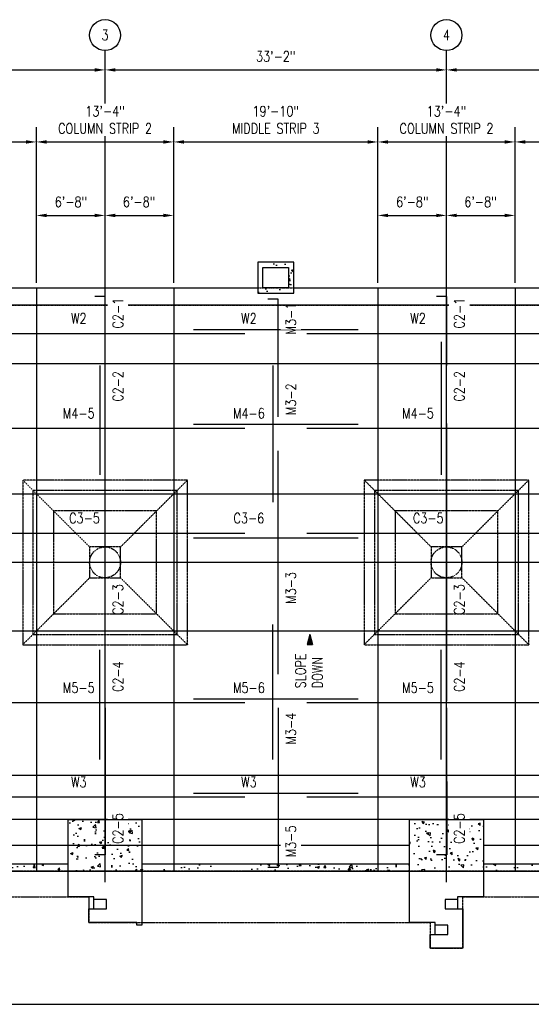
# Model space of a CAD drawing. Header units: inches. Extents: x -243 to 27073, y 648 to 1826.
# Tile 2 of 4: x 903 to 1499, y 678 to 1826. Entities that reach past the tile are written whole.
import ezdxf
from ezdxf.enums import TextEntityAlignment as Align

# ---------------------------------------------------------------- set-up
doc = ezdxf.new("R2010")
doc.units = ezdxf.units.IN
doc.header["$MEASUREMENT"] = 0
for name, pattern in [('CENTER2', [1.125, 0.75, -0.125, 0.125, -0.125]), ('Dash', [0.25, 0.125, -0.125]), ('HIDDEN2', [0.1875, 0.125, -0.0625])]:
    doc.linetypes.add(name, pattern=pattern)
doc.layers.get('Defpoints').update_dxf_attribs({"color": 6})
for name, color, linetype in [('A-ANNO-NOTE-MEDM', 4, 'Continuous'), ('A-DETL-MEDM', 2, 'Continuous'), ('A-WALL', 4, 'Continuous'), ('A-WALL-HDLN', 3, 'Dash'), ('S-ANNO-DIMS', 1, 'Continuous'), ('S-ANNO-NOTE', 190, 'Continuous'), ('S-ANNO-SYMB', 2, 'Continuous'), ('S-BEAM', 13, 'Continuous'), ('S-BEAM-HDLN', 13, 'Dash'), ('S-BEAM-OTLN', 8, 'Dash'), ('S-COLS', 53, 'Continuous'), ('S-COLS-HDLN', 53, 'Dash'), ('S-GRID', 1, 'CENTER2'), ('S-GRID-IDEN', 1, 'Continuous'), ('S-REIN-RBAR-LONG', 6, 'Continuous'), ('S-REIN-RBAR-TRAN', 35, 'Continuous'), ('S-REIN-TAG-LONG', 31, 'Continuous'), ('S-REIN-TAG-TRAN', 31, 'Continuous'), ('S-SLAB', 173, 'Continuous')]:
    doc.layers.add(name, color=color, linetype=linetype)
doc.layers.add('A-PLST-NPLT', color=11, linetype='Continuous', plot=False)
doc.layers.add('A-WALL-PATT', color=9, linetype='Continuous', true_color=0x808080)
doc.styles.add('Annotative', font='romans.shx', dxfattribs={"width": 0.8, "height": 0.125})
doc.styles.add('Arial', font='romans.shx', dxfattribs={"width": 0.8})
doc.dimstyles.new('Annotative', dxfattribs={"dimscale": 0, "dimtxt": 0.125, "dimasz": 0.125, "dimexe": 0.18, "dimexo": 0.0625, "dimgap": 0.09, "dimtad": 1, "dimdec": 3, "dimzin": 3, "dimdsep": 46, "dimlunit": 4, "dimtxsty": 'Annotative', "dimcen": 0.09, "dimclrt": 2, "dimazin": 2, "dimtfac": 1, "dimtdec": 3, "dimtmove": 0, "dimatfit": 0, "dimfxl": 1, "dimtfill": 1, "dimfrac": 2, "dimtolj": 1, "dimtzin": 0, "dimarcsym": 0})

# ---------------------------------------------------------------- blocks, each defined once
blk = doc.blocks.new('Grid - Circle 3_8_-570341-02_SP_Framing Plan-BO SLAB LOW_DOC')
at = {"layer": 'S-GRID-IDEN'}
blk.add_circle((0, 0), 0.188, dxfattribs=at)
blk = doc.blocks.new('*D11')
at = {"layer": 'Defpoints', "color": 0, "lineweight": -3, "transparency": 16777216}
for p in [(1002.1, 1767.5), (604.1, 1513.2), (1002.1, 1513.2)]:
    blk.add_point(p, dxfattribs=at)
at = {"layer": 'S-ANNO-DIMS', "color": 0, "lineweight": -2, "transparency": 16777216}
blk.add_line((616.1, 1767.5), (990.1, 1767.5), dxfattribs=at)
at = {"layer": 'S-ANNO-DIMS', "color": 0, "lineweight": -3, "transparency": 16777216}
for points in [[(616.1, 1769.5), (616.1, 1765.5), (604.1, 1767.5)], [(990.1, 1769.5), (990.1, 1765.5), (1002.1, 1767.5)]]:
    blk.add_solid(points, dxfattribs=at)
at = {"layer": 'S-ANNO-DIMS', "color": 2, "lineweight": -3, "transparency": 16777216, "insert": (803.1, 1783.3), "char_height": 12, "width": 60.165, "attachment_point": 5, "style": 'Annotative'}
blk.add_mtext('\\A1;33\'-2"', dxfattribs=at)
blk = doc.blocks.new('*D12')
at = {"layer": 'Defpoints', "color": 0, "lineweight": -3, "transparency": 16777216}
for p in [(1400.1, 1767.5), (1002.1, 1513.2), (1400.1, 1513.2)]:
    blk.add_point(p, dxfattribs=at)
at = {"layer": 'S-ANNO-DIMS', "color": 0, "lineweight": -2, "transparency": 16777216}
blk.add_line((1014.1, 1767.5), (1388.1, 1767.5), dxfattribs=at)
at = {"layer": 'S-ANNO-DIMS', "color": 0, "lineweight": -3, "transparency": 16777216}
for points in [[(1014.1, 1769.5), (1014.1, 1765.5), (1002.1, 1767.5)], [(1388.1, 1769.5), (1388.1, 1765.5), (1400.1, 1767.5)]]:
    blk.add_solid(points, dxfattribs=at)
at = {"layer": 'S-ANNO-DIMS', "color": 2, "lineweight": -3, "transparency": 16777216, "insert": (1201.1, 1783.3), "char_height": 12, "width": 60.165, "attachment_point": 5, "style": 'Annotative'}
blk.add_mtext('\\A1;33\'-2"', dxfattribs=at)
blk = doc.blocks.new('*D13')
at = {"layer": 'Defpoints', "color": 0, "lineweight": -3, "transparency": 16777216}
for p in [(1798.1, 1767.5), (1400.1, 1513.2), (1798.1, 1513.2)]:
    blk.add_point(p, dxfattribs=at)
at = {"layer": 'S-ANNO-DIMS', "color": 0, "lineweight": -2, "transparency": 16777216}
blk.add_line((1412.1, 1767.5), (1786.1, 1767.5), dxfattribs=at)
at = {"layer": 'S-ANNO-DIMS', "color": 0, "lineweight": -3, "transparency": 16777216}
for points in [[(1412.1, 1769.5), (1412.1, 1765.5), (1400.1, 1767.5)], [(1786.1, 1769.5), (1786.1, 1765.5), (1798.1, 1767.5)]]:
    blk.add_solid(points, dxfattribs=at)
at = {"layer": 'S-ANNO-DIMS', "color": 2, "lineweight": -3, "transparency": 16777216, "insert": (1599.1, 1783.3), "char_height": 12, "width": 60.165, "attachment_point": 5, "style": 'Annotative'}
blk.add_mtext('\\A1;33\'-2"', dxfattribs=at)
blk = doc.blocks.new('*D17')
at = {"layer": 'Defpoints', "color": 0, "lineweight": -3, "transparency": 16777216}
for p in [(1002.1, 1597.8), (922.1, 1513.2), (1002.1, 1513.2)]:
    blk.add_point(p, dxfattribs=at)
at = {"layer": 'S-ANNO-DIMS', "color": 0, "lineweight": -2, "transparency": 16777216}
blk.add_line((934.1, 1597.8), (990.1, 1597.8), dxfattribs=at)
at = {"layer": 'S-ANNO-DIMS', "color": 0, "lineweight": -3, "transparency": 16777216}
for points in [[(934.1, 1599.8), (934.1, 1595.8), (922.1, 1597.8)], [(990.1, 1599.8), (990.1, 1595.8), (1002.1, 1597.8)]]:
    blk.add_solid(points, dxfattribs=at)
at = {"layer": 'S-ANNO-DIMS', "color": 2, "lineweight": -3, "transparency": 16777216, "insert": (962.3, 1613.6), "char_height": 12, "width": 94.376, "attachment_point": 5, "style": 'Annotative'}
blk.add_mtext('\\A1;6\'-8"', dxfattribs=at)
blk = doc.blocks.new('*D18')
at = {"layer": 'Defpoints', "color": 0, "lineweight": -3, "transparency": 16777216}
for p in [(1082.1, 1597.8), (1002.1, 1513.2), (1082.1, 1513.2)]:
    blk.add_point(p, dxfattribs=at)
at = {"layer": 'S-ANNO-DIMS', "color": 0, "lineweight": -2, "transparency": 16777216}
blk.add_line((1014.1, 1597.8), (1070.1, 1597.8), dxfattribs=at)
at = {"layer": 'S-ANNO-DIMS', "color": 0, "lineweight": -3, "transparency": 16777216}
for points in [[(1014.1, 1599.8), (1014.1, 1595.8), (1002.1, 1597.8)], [(1070.1, 1599.8), (1070.1, 1595.8), (1082.1, 1597.8)]]:
    blk.add_solid(points, dxfattribs=at)
at = {"layer": 'S-ANNO-DIMS', "color": 2, "lineweight": -3, "transparency": 16777216, "insert": (1041.8, 1613.6), "char_height": 12, "width": 94.376, "attachment_point": 5, "style": 'Annotative'}
blk.add_mtext('\\A1;6\'-8"', dxfattribs=at)
blk = doc.blocks.new('*D19')
at = {"layer": 'Defpoints', "color": 0, "lineweight": -3, "transparency": 16777216}
for p in [(1400.1, 1597.8), (1320.1, 1513.2), (1400.1, 1513.2)]:
    blk.add_point(p, dxfattribs=at)
at = {"layer": 'S-ANNO-DIMS', "color": 0, "lineweight": -2, "transparency": 16777216}
blk.add_line((1332.1, 1597.8), (1388.1, 1597.8), dxfattribs=at)
at = {"layer": 'S-ANNO-DIMS', "color": 0, "lineweight": -3, "transparency": 16777216}
for points in [[(1332.1, 1599.8), (1332.1, 1595.8), (1320.1, 1597.8)], [(1388.1, 1599.8), (1388.1, 1595.8), (1400.1, 1597.8)]]:
    blk.add_solid(points, dxfattribs=at)
at = {"layer": 'S-ANNO-DIMS', "color": 2, "lineweight": -3, "transparency": 16777216, "insert": (1360.3, 1613.6), "char_height": 12, "width": 94.376, "attachment_point": 5, "style": 'Annotative'}
blk.add_mtext('\\A1;6\'-8"', dxfattribs=at)
blk = doc.blocks.new('*D20')
at = {"layer": 'Defpoints', "color": 0, "lineweight": -3, "transparency": 16777216}
for p in [(1480.1, 1597.8), (1400.1, 1513.2), (1480.1, 1513.2)]:
    blk.add_point(p, dxfattribs=at)
at = {"layer": 'S-ANNO-DIMS', "color": 0, "lineweight": -2, "transparency": 16777216}
blk.add_line((1412.1, 1597.8), (1468.1, 1597.8), dxfattribs=at)
at = {"layer": 'S-ANNO-DIMS', "color": 0, "lineweight": -3, "transparency": 16777216}
for points in [[(1412.1, 1599.8), (1412.1, 1595.8), (1400.1, 1597.8)], [(1468.1, 1599.8), (1468.1, 1595.8), (1480.1, 1597.8)]]:
    blk.add_solid(points, dxfattribs=at)
at = {"layer": 'S-ANNO-DIMS', "color": 2, "lineweight": -3, "transparency": 16777216, "insert": (1439.8, 1613.6), "char_height": 12, "width": 94.376, "attachment_point": 5, "style": 'Annotative'}
blk.add_mtext('\\A1;6\'-8"', dxfattribs=at)
blk = doc.blocks.new('HDR-Si_Arrowhead-Symbol - standard-688175-02_SP_Framing Plan-BO SLAB LOW_DOC')
at = {"layer": 'S-ANNO-NOTE', "lineweight": -3}
blk.add_hatch(color=256, dxfattribs=at).paths.add_polyline_path([(0.123, 0.033), (0.123, -0.033), (0, 0)])
at = {"layer": 'A-ANNO-NOTE-MEDM', "lineweight": -3}
for p, q in [((0, 0), (0.123, 0.033)), ((0, 0), (0.123, -0.033)), ((0.123, 0.033), (0.123, -0.033))]:
    blk.add_line(p, q, dxfattribs=at)
at = {"layer": 'S-ANNO-NOTE', "lineweight": -3}
for p, q in [((0.123, 0.033), (0, 0)), ((0, 0), (0.123, -0.033)), ((0.123, -0.033), (0.123, 0.033))]:
    blk.add_line(p, q, dxfattribs=at)
blk = doc.blocks.new('*D33')
at = {"layer": 'Defpoints', "color": 0, "lineweight": -3, "transparency": 16777216}
for p in [(922.1, 1683.5), (684.1, 1513.2), (922.1, 1513.2)]:
    blk.add_point(p, dxfattribs=at)
at = {"layer": 'S-ANNO-DIMS', "color": 0, "lineweight": -2, "transparency": 16777216}
for p, q in [((684.1, 1519.2), (684.1, 1700.8)), ((922.1, 1519.2), (922.1, 1700.8)), ((696.1, 1683.5), (910.1, 1683.5))]:
    blk.add_line(p, q, dxfattribs=at)
at = {"layer": 'S-ANNO-DIMS', "color": 0, "lineweight": -3, "transparency": 16777216}
for points in [[(696.1, 1685.5), (696.1, 1681.5), (684.1, 1683.5)], [(910.1, 1685.5), (910.1, 1681.5), (922.1, 1683.5)]]:
    blk.add_solid(points, dxfattribs=at)
at = {"layer": 'S-ANNO-DIMS', "color": 2, "lineweight": -3, "transparency": 16777216, "insert": (803.1, 1709.3), "char_height": 12, "attachment_point": 5, "style": 'Annotative', "bg_fill": 3, "box_fill_scale": 1.25, "bg_fill_color": 256, "bg_fill_true_color": 13158600, "bg_fill_transparency": 0}
blk.add_mtext('\\A1;19\'-10"\\PMIDDLE STRIP 2', dxfattribs=at)
blk = doc.blocks.new('*D34')
at = {"layer": 'Defpoints', "color": 0, "lineweight": -3, "transparency": 16777216}
for p in [(1082.1, 1683.5), (922.1, 1513.2), (1082.1, 1513.2)]:
    blk.add_point(p, dxfattribs=at)
at = {"layer": 'S-ANNO-DIMS', "color": 0, "lineweight": -2, "transparency": 16777216}
for p, q in [((922.1, 1519.2), (922.1, 1700.8)), ((1082.1, 1519.2), (1082.1, 1700.8)), ((934.1, 1683.5), (1070.1, 1683.5))]:
    blk.add_line(p, q, dxfattribs=at)
at = {"layer": 'S-ANNO-DIMS', "color": 0, "lineweight": -3, "transparency": 16777216}
for points in [[(934.1, 1685.5), (934.1, 1681.5), (922.1, 1683.5)], [(1070.1, 1685.5), (1070.1, 1681.5), (1082.1, 1683.5)]]:
    blk.add_solid(points, dxfattribs=at)
at = {"layer": 'S-ANNO-DIMS', "color": 2, "lineweight": -3, "transparency": 16777216, "insert": (1002.1, 1709.3), "char_height": 12, "attachment_point": 5, "style": 'Annotative', "bg_fill": 3, "box_fill_scale": 1.25, "bg_fill_color": 256, "bg_fill_true_color": 13158600, "bg_fill_transparency": 0}
blk.add_mtext('\\A1;13\'-4"\\PCOLUMN STRIP 2', dxfattribs=at)
blk = doc.blocks.new('*D35')
at = {"layer": 'Defpoints', "color": 0, "lineweight": -3, "transparency": 16777216}
for p in [(1320.1, 1683.5), (1082.1, 1513.2), (1320.1, 1513.2)]:
    blk.add_point(p, dxfattribs=at)
at = {"layer": 'S-ANNO-DIMS', "color": 0, "lineweight": -2, "transparency": 16777216}
for p, q in [((1082.1, 1519.2), (1082.1, 1700.8)), ((1320.1, 1519.2), (1320.1, 1700.8)), ((1094.1, 1683.5), (1308.1, 1683.5))]:
    blk.add_line(p, q, dxfattribs=at)
at = {"layer": 'S-ANNO-DIMS', "color": 0, "lineweight": -3, "transparency": 16777216}
for points in [[(1094.1, 1685.5), (1094.1, 1681.5), (1082.1, 1683.5)], [(1308.1, 1685.5), (1308.1, 1681.5), (1320.1, 1683.5)]]:
    blk.add_solid(points, dxfattribs=at)
at = {"layer": 'S-ANNO-DIMS', "color": 2, "lineweight": -3, "transparency": 16777216, "insert": (1201.1, 1709.3), "char_height": 12, "attachment_point": 5, "style": 'Annotative', "bg_fill": 3, "box_fill_scale": 1.25, "bg_fill_color": 256, "bg_fill_true_color": 13158600, "bg_fill_transparency": 0}
blk.add_mtext('\\A1;19\'-10"\\PMIDDLE STRIP 3', dxfattribs=at)
blk = doc.blocks.new('*D36')
at = {"layer": 'Defpoints', "color": 0, "lineweight": -3, "transparency": 16777216}
for p in [(1480.1, 1683.5), (1320.1, 1513.2), (1480.1, 1513.2)]:
    blk.add_point(p, dxfattribs=at)
at = {"layer": 'S-ANNO-DIMS', "color": 0, "lineweight": -2, "transparency": 16777216}
for p, q in [((1320.1, 1519.2), (1320.1, 1700.8)), ((1480.1, 1519.2), (1480.1, 1700.8)), ((1332.1, 1683.5), (1468.1, 1683.5))]:
    blk.add_line(p, q, dxfattribs=at)
at = {"layer": 'S-ANNO-DIMS', "color": 0, "lineweight": -3, "transparency": 16777216}
for points in [[(1332.1, 1685.5), (1332.1, 1681.5), (1320.1, 1683.5)], [(1468.1, 1685.5), (1468.1, 1681.5), (1480.1, 1683.5)]]:
    blk.add_solid(points, dxfattribs=at)
at = {"layer": 'S-ANNO-DIMS', "color": 2, "lineweight": -3, "transparency": 16777216, "insert": (1400.1, 1709.3), "char_height": 12, "attachment_point": 5, "style": 'Annotative', "bg_fill": 3, "box_fill_scale": 1.25, "bg_fill_color": 256, "bg_fill_true_color": 13158600, "bg_fill_transparency": 0}
blk.add_mtext('\\A1;13\'-4"\\PCOLUMN STRIP 2', dxfattribs=at)
blk = doc.blocks.new('*D37')
at = {"layer": 'Defpoints', "color": 0, "lineweight": -3, "transparency": 16777216}
for p in [(1718.1, 1683.5), (1480.1, 1513.2), (1718.1, 1513.2)]:
    blk.add_point(p, dxfattribs=at)
at = {"layer": 'S-ANNO-DIMS', "color": 0, "lineweight": -2, "transparency": 16777216}
for p, q in [((1480.1, 1519.2), (1480.1, 1700.8)), ((1718.1, 1519.2), (1718.1, 1700.8)), ((1492.1, 1683.5), (1706.1, 1683.5))]:
    blk.add_line(p, q, dxfattribs=at)
at = {"layer": 'S-ANNO-DIMS', "color": 0, "lineweight": -3, "transparency": 16777216}
for points in [[(1492.1, 1685.5), (1492.1, 1681.5), (1480.1, 1683.5)], [(1706.1, 1685.5), (1706.1, 1681.5), (1718.1, 1683.5)]]:
    blk.add_solid(points, dxfattribs=at)
at = {"layer": 'S-ANNO-DIMS', "color": 2, "lineweight": -3, "transparency": 16777216, "insert": (1599.1, 1709.3), "char_height": 12, "attachment_point": 5, "style": 'Annotative', "bg_fill": 3, "box_fill_scale": 1.25, "bg_fill_color": 256, "bg_fill_true_color": 13158600, "bg_fill_transparency": 0}
blk.add_mtext('\\A1;19\'-10"\\PMIDDLE STRIP 2', dxfattribs=at)
blk = doc.blocks.new('*U7')
at = {"linetype": 'Continuous', "lineweight": -3}
blk.add_line((1.125, 0.625), (29.5, 0.625), dxfattribs=at)
at = {"lineweight": -3, "style": 'Arial'}
blk.add_attdef('DRAWING_AREA_TITLE', text='', height=0.187, dxfattribs=at).set_placement((1.374, 0.634), align=Align.BOTTOM_LEFT)
blk.add_attdef('X#', text='', height=0.187, dxfattribs=at).set_placement((0.812, 0.625), align=Align.MIDDLE_CENTER)
blk.add_attdef('SCALE:', text='', height=0.0938, dxfattribs=at).set_placement((1.374, 0.561), align=Align.TOP_LEFT)

msp = doc.modelspace()

# ---------------------------------------------------------------- hatches: boundary and pattern name
at = {"layer": 'A-WALL-PATT', "lineweight": -3}
h = msp.add_hatch(dxfattribs=at)
h.set_pattern_fill('AR-CONC', color=8, scale=4, style=0)
h.paths.add_polyline_path([(1222.0774, 1543.2059), (1180.0774, 1543.2059), (1180.0774, 1507.2059), (1222.0774, 1507.2059)])
h.paths.add_polyline_path([(1216.0774, 1537.2059), (1216.0774, 1513.2059), (1186.0774, 1513.2059), (1186.0774, 1537.2059)], flags=16)
h = msp.add_hatch(dxfattribs=at)
h.set_pattern_fill('AR-CONC', color=8, scale=4, style=0)
h.paths.add_polyline_path([(1045.0774, 833.2059), (1045.0774, 893.2059), (959.0774, 893.2059), (959.0774, 833.2059)])
h = msp.add_hatch(dxfattribs=at)
h.set_pattern_fill('AR-CONC', color=8, scale=4, angle=90, style=0)
h.paths.add_polyline_path([(1357.0774, 833.2059), (1443.0774, 833.2059), (1443.0774, 893.2059), (1357.0774, 893.2059)])
h = msp.add_hatch(dxfattribs=at)
h.set_pattern_fill('AR-CONC', color=8, scale=4, style=0)
h.paths.add_polyline_path([(959.0774, 833.2059), (959.0774, 841.2059), (647.0774, 841.2059), (647.0774, 833.2059)])
h = msp.add_hatch(dxfattribs=at)
h.set_pattern_fill('AR-CONC', color=8, scale=4, style=0)
h.paths.add_polyline_path([(1357.0774, 833.2059), (1357.0774, 841.2059), (1045.0774, 841.2059), (1045.0774, 833.2059)])
h = msp.add_hatch(dxfattribs=at)
h.set_pattern_fill('AR-CONC', color=8, scale=4, style=0)
h.paths.add_polyline_path([(1755.0774, 833.2059), (1755.0774, 841.2059), (1443.0774, 841.2059), (1443.0774, 833.2059)])

# ---------------------------------------------------------------- linework, layer by layer
at = {"layer": 'A-DETL-MEDM', "lineweight": -3}
for p, q in [((922.0774, 1513.2059), (922.0774, 833.2059)), ((1082.0774, 1513.2059), (1082.0774, 833.2059)), ((1320.0774, 1513.2059), (1320.0774, 833.2059)), ((1480.0774, 1513.2059), (1480.0774, 833.2059)), ((229.0774, 1425.2059), (2173.0774, 1425.2059)), ((229.0774, 1273.2059), (2173.0774, 1273.2059)), ((229.0774, 1113.2059), (2173.0774, 1113.2059)), ((1240.7042, 1109.1751), (1240.7042, 1050.1751)), ((229.0774, 945.2059), (2173.0774, 945.2059))]:
    msp.add_line(p, q, dxfattribs=at)
at = {"layer": 'A-PLST-NPLT', "lineweight": -3}
for p, q in [((959.0774, 803.2059), (959.0774, 893.2059)), ((1045.0774, 893.2059), (1045.0774, 770.2059)), ((1357.0774, 773.2059), (1357.0774, 893.2059)), ((1443.0774, 893.2059), (1443.0774, 803.2059)), ((989.0774, 803.2059), (959.0774, 803.2059)), ((989.0774, 789.2059), (989.0774, 803.2059)), ((1003.7202, 800.2059), (989.0774, 800.2059)), ((1003.7202, 789.2059), (1003.7202, 800.2059)), ((1398.4881, 800.2059), (1398.4881, 789.2059)), ((1413.0774, 800.2059), (1398.4881, 800.2059)), ((1413.0774, 803.2059), (1413.0774, 789.2059)), ((1443.0774, 803.2059), (1413.0774, 803.2059)), ((983.0774, 773.2059), (983.0774, 789.2059)), ((983.0774, 789.2059), (1003.7202, 789.2059)), ((1398.4881, 789.2059), (1419.0774, 789.2059)), ((1419.0774, 789.2059), (1419.0774, 743.2059)), ((1039.0774, 773.2059), (983.0774, 773.2059)), ((1039.0774, 770.2059), (1039.0774, 773.2059)), ((1045.0774, 770.2059), (1039.0774, 770.2059)), ((1387.0774, 773.2059), (1357.0774, 773.2059)), ((1387.0774, 759.2059), (1387.0774, 773.2059)), ((1401.7202, 770.2059), (1387.0774, 770.2059)), ((1401.7202, 759.2059), (1401.7202, 770.2059)), ((1381.0774, 743.2059), (1381.0774, 759.2059)), ((1381.0774, 759.2059), (1401.7202, 759.2059)), ((1419.0774, 743.2059), (1381.0774, 743.2059))]:
    msp.add_line(p, q, dxfattribs=at)
at = {"layer": 'A-WALL', "lineweight": -3}
for points in [[(1180.0774, 1543.2059), (1180.0774, 1507.2059), (1222.0774, 1507.2059), (1222.0774, 1543.2059)], [(1216.0774, 1537.2059), (1216.0774, 1513.2059), (1186.0774, 1513.2059), (1186.0774, 1537.2059)]]:
    msp.add_lwpolyline(points, close=True, dxfattribs=at)
at = {"layer": 'A-WALL-HDLN', "linetype": 'HIDDEN2', "lineweight": -3}
msp.add_line((249.0774, 1493.2059), (2153.0774, 1493.2059), dxfattribs=at)
at = {"layer": 'S-BEAM', "lineweight": -3}
for p, q in [((647.0774, 863.2059), (1357.0774, 863.2059)), ((1443.0774, 863.2059), (1755.0774, 863.2059))]:
    msp.add_line(p, q, dxfattribs=at)
at = {"layer": 'S-BEAM-HDLN', "lineweight": -3}
for points in [[(906.0774, 1289.2059), (906.0774, 1097.2059), (1098.0774, 1097.2059), (1098.0774, 1289.2059)], [(1304.0774, 1289.2059), (1304.0774, 1097.2059), (1496.0774, 1097.2059), (1496.0774, 1289.2059)]]:
    msp.add_lwpolyline(points, close=True, dxfattribs=at)
at = {"layer": 'S-BEAM-OTLN', "lineweight": -3}
msp.add_lwpolyline([(1817.0774, 803.2059), (1817.0774, 833.2059), (585.0774, 833.2059), (585.0774, 803.2059), (983.0774, 803.2059), (983.0774, 773.2059), (1381.0774, 773.2059), (1381.0774, 743.2059), (1419.0774, 743.2059), (1419.0774, 803.2059), (1817.0774, 803.2059)], dxfattribs=at)
at = {"layer": 'S-COLS', "lineweight": -3}
for p, q in [((959.0774, 833.2059), (959.0774, 893.2059)), ((1045.0774, 893.2059), (1045.0774, 833.2059)), ((1357.0774, 833.2059), (1357.0774, 893.2059)), ((1443.0774, 893.2059), (1443.0774, 833.2059)), ((201.0774, 833.2059), (2201.0774, 833.2059))]:
    msp.add_line(p, q, dxfattribs=at)
at = {"layer": 'S-COLS-HDLN'}
for p, q in [((984.0774, 1211.2059), (906.0774, 1289.2059)), ((1020.0774, 1211.2059), (1098.0774, 1289.2059)), ((1382.0774, 1211.2059), (1304.0774, 1289.2059)), ((1418.0774, 1211.2059), (1496.0774, 1289.2059)), ((984.0774, 1175.2059), (906.0774, 1097.2059)), ((1020.0774, 1175.2059), (1098.0774, 1097.2059)), ((1382.0774, 1175.2059), (1304.0774, 1097.2059)), ((1418.0774, 1175.2059), (1496.0774, 1097.2059))]:
    msp.add_line(p, q, dxfattribs=at)
for points in [[(918.0774, 1277.2059), (918.0774, 1109.2059), (1086.0774, 1109.2059), (1086.0774, 1277.2059)], [(1316.0774, 1277.2059), (1316.0774, 1109.2059), (1484.0774, 1109.2059), (1484.0774, 1277.2059)], [(942.0774, 1253.2059), (942.0774, 1133.2059), (1062.0774, 1133.2059), (1062.0774, 1253.2059)], [(1340.0774, 1253.2059), (1340.0774, 1133.2059), (1460.0774, 1133.2059), (1460.0774, 1253.2059)], [(984.0774, 1211.2059), (984.0774, 1175.2059), (1020.0774, 1175.2059), (1020.0774, 1211.2059)], [(1382.0774, 1211.2059), (1382.0774, 1175.2059), (1418.0774, 1175.2059), (1418.0774, 1211.2059)]]:
    msp.add_lwpolyline(points, close=True, dxfattribs=at)
at = {"layer": 'S-COLS-HDLN', "linetype": 'HIDDEN2', "lineweight": -3}
for centre in [(1002.0774, 1193.2059), (1400.0774, 1193.2059)]:
    msp.add_circle(centre, 18, dxfattribs=at)
at = {"layer": 'S-GRID', "lineweight": -3}
for p, q in [((1002.0774, 820.1184), (1002.0774, 1790.0798)), ((1400.0774, 820.1184), (1400.0774, 1790.0798)), ((2229.5745, 1493.2059), (-207.3452, 1493.2059)), ((2229.5745, 1193.2059), (-207.3452, 1193.2059)), ((2201.0774, 893.2059), (-207.3452, 893.2059))]:
    msp.add_line(p, q, dxfattribs=at)
at = {"layer": 'S-REIN-RBAR-LONG', "lineweight": -3}
for p, q in [((1165.0774, 1459.8502), (839.3274, 1459.8502)), ((1105.3274, 1464.8502), (1297.0774, 1464.8502)), ((1563.0774, 1459.8502), (1237.3274, 1459.8502)), ((1165.0774, 1349.2059), (839.3274, 1349.2059)), ((1105.3274, 1354.2059), (1297.0774, 1354.2059)), ((1563.0774, 1349.2059), (1237.3274, 1349.2059)), ((1165.0774, 1227.0016), (839.3274, 1227.0016)), ((1105.3274, 1222.0016), (1297.0774, 1222.0016)), ((1563.0774, 1227.0016), (1237.3274, 1227.0016)), ((1105.3274, 1034.2059), (1297.0774, 1034.2059)), ((1165.0774, 1029.2059), (839.3274, 1029.2059)), ((1563.0774, 1029.2059), (1237.3274, 1029.2059)), ((1165.0774, 919.2059), (839.3274, 919.2059)), ((1105.3274, 924.2059), (1297.0774, 924.2059)), ((1563.0774, 919.2059), (1237.3274, 919.2059))]:
    msp.add_line(p, q, dxfattribs=at)
at = {"layer": 'S-REIN-RBAR-TRAN', "lineweight": -3}
for p, q in [((1393.8398, 1450.4838), (1393.8398, 1295.2059)), ((995.8398, 1422.9559), (995.8398, 1295.2059)), ((1197.4851, 1422.9559), (1197.4851, 1263.4559)), ((1002.0774, 1031.2059), (1002.3398, 1355.2059)), ((1400.3398, 1031.2059), (1400.3398, 1355.2059)), ((1203.9851, 1062.9559), (1203.9851, 1323.4559)), ((1197.4851, 963.4559), (1197.4851, 1120.8021)), ((995.8398, 963.4559), (995.8398, 1091.2059)), ((1393.8398, 963.4559), (1393.8398, 1091.2059))]:
    msp.add_line(p, q, dxfattribs=at)
for points in [[(1002.3398, 1362.9559), (1002.3398, 1503.2059), (990.3398, 1503.2059)], [(1203.9851, 1362.9559), (1203.9851, 1500.2059), (1191.9851, 1500.2059)], [(1400.3398, 1422.9559), (1400.3398, 1503.2059), (1388.3398, 1503.2059)], [(1002.3398, 1023.4559), (1002.3398, 852.2059), (990.3398, 852.2059)], [(1203.9851, 1023.4559), (1203.9851, 837.2059), (1191.9851, 837.2059)], [(1400.0774, 1023.4559), (1400.3398, 852.2059), (1388.3398, 852.2059)]]:
    msp.add_lwpolyline(points, dxfattribs=at)
at = {"layer": 'S-SLAB', "lineweight": -3}
for p, q in [((838.0774, 1513.2059), (1180.0774, 1513.2059)), ((1222.0774, 1513.2059), (1564.0774, 1513.2059)), ((959.0774, 841.2059), (647.0774, 841.2059)), ((1357.0774, 841.2059), (1045.0774, 841.2059)), ((1755.0774, 841.2059), (1443.0774, 841.2059))]:
    msp.add_line(p, q, dxfattribs=at)
at = {"layer": 'S-SLAB', "linetype": 'HIDDEN2', "lineweight": -3}
msp.add_line((1180.0774, 1513.2059), (1222.0774, 1513.2059), dxfattribs=at)

# ---------------------------------------------------------------- block references
at = {"layer": 'S-ANNO-SYMB', "xscale": 96, "yscale": 96, "zscale": 96}
msp.add_blockref('*U7', (-291.3453, 617.8056), dxfattribs=at)
at = {"layer": 'S-GRID-IDEN', "lineweight": -3, "xscale": 95.99999999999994, "yscale": 95.99999999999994, "zscale": 95.99999999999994}
for p in [(1002.0774, 1808.0798), (1400.0774, 1808.0798)]:
    msp.add_blockref('Grid - Circle 3_8_-570341-02_SP_Framing Plan-BO SLAB LOW_DOC', p, dxfattribs=at)

# ---------------------------------------------------------------- texts
at = {"layer": 'S-GRID-IDEN', "lineweight": -3, "char_height": 12, "width": 12, "attachment_point": 5, "style": 'Annotative'}
for s, insert in [('3', (1002.0774, 1808.0798)), ('4', (1400.0774, 1808.0798))]:
    msp.add_mtext(s, dxfattribs=dict(at, insert=insert))
at = {"layer": 'S-REIN-TAG-LONG', "lineweight": -3, "char_height": 12, "width": 14.203586, "attachment_point": 5, "style": 'Annotative'}
for s, insert in [('W2', (971.4395, 1477.6641)), ('W2', (1169.7824, 1477.6641)), ('W2', (1366.9117, 1477.6641)), ('M4-5', (971.4395, 1367.0198)), ('M4-6', (1169.7824, 1367.0198)), ('M4-5', (1366.9117, 1367.0198)), ('C3-5', (978.1246, 1244.8155)), ('C3-6', (1169.7824, 1244.8155)), ('C3-5', (1378.8679, 1244.8155)), ('M5-5', (971.4395, 1047.0198)), ('M5-6', (1169.7824, 1047.0198)), ('M5-5', (1366.9117, 1047.0198)), ('W3', (971.4395, 937.0198)), ('W3', (1169.7824, 937.0198)), ('W3', (1366.9117, 937.0198))]:
    msp.add_mtext(s, dxfattribs=dict(at, insert=insert))
at = {"layer": 'S-REIN-TAG-TRAN', "lineweight": -3, "char_height": 12, "width": 14.203586, "attachment_point": 5, "rotation": 90, "style": 'Annotative'}
for s, insert in [('C2-2', (1017.0191, 1398.4637)), ('C2-2', (1415.0191, 1398.4637)), ('M3-2', (1218.6644, 1383.4637)), ('M3-3', (1218.6644, 1163.437)), ('C2-3', (1017.0191, 1149.8462)), ('C2-3', (1415.0191, 1149.8462)), ('C2-4', (1017.0191, 1059.8599)), ('C2-4', (1415.0191, 1059.8599)), ('M3-4', (1218.6644, 999.3657))]:
    msp.add_mtext(s, dxfattribs=dict(at, insert=insert))

# ---------------------------------------------------------------- dimensions: what is measured, and where the dimension line sits
at = {"layer": 'S-ANNO-DIMS', "lineweight": -3}
for base, p1, p2, picture, middle in [((1002.0774, 1767.5093), (604.0774, 1513.2059), (1002.0774, 1513.2059), '*D11', (803.0774, 1783.2921)), ((1400.0774, 1767.5093), (1002.0774, 1513.2059), (1400.0774, 1513.2059), '*D12', (1201.0774, 1783.2921)), ((1798.0774, 1767.5093), (1400.0774, 1513.2059), (1798.0774, 1513.2059), '*D13', (1599.0774, 1783.2921))]:
    dim = msp.add_linear_dim(base=base, p1=p1, p2=p2, dimstyle='Annotative', override={"dimpost": '\\X', "dimse1": 1, "dimse2": 1, "dimtfill": 0}, dxfattribs=at)
    dim.commit()
    dim.dimension.update_dxf_attribs({"geometry": picture, "text_midpoint": middle})
for base, p1, p2, picture, middle in [((1002.0774, 1597.8424), (922.0774, 1513.2059), (1002.0774, 1513.2059), '*D17', (962.3274, 1597.8424)), ((1082.0774, 1597.8424), (1002.0774, 1513.2059), (1082.0774, 1513.2059), '*D18', (1041.8274, 1597.8424)), ((1400.0774, 1597.8424), (1320.0774, 1513.2059), (1400.0774, 1513.2059), '*D19', (1360.3274, 1597.8424)), ((1480.0774, 1597.8424), (1400.0774, 1513.2059), (1480.0774, 1513.2059), '*D20', (1439.8274, 1597.8424))]:
    dim = msp.add_linear_dim(base=base, p1=p1, p2=p2, dimstyle='Annotative', override={"dimpost": '\\X', "dimse1": 1, "dimse2": 1, "dimtfill": 0}, dxfattribs=at)
    dim.commit()
    dim.dimension.update_dxf_attribs({"geometry": picture, "text_midpoint": middle, "dimtype": 160})

# ---------------------------------------------------------------- next in the draw order: texts
at = {"layer": 'S-ANNO-NOTE', "lineweight": -3, "insert": (1223.9369, 1046.266), "char_height": 12, "width": 47.884498, "attachment_point": 1, "rotation": 90, "line_spacing_factor": 0.981704, "style": 'Annotative', "bg_fill": 2}
msp.add_mtext('\\pxt3.2,6.4,9.6,12.8,16,19.2,22.4,25.6,28.8,32,35.2,38.4,41.6,44.8,48,51.2,54.4,57.6,60.8,64,67.2,70.4,73.6,76.8,80,83.2,86.4,89.6,92.8,96,99.2,102.4;{SLOPE\\PDOWN}', dxfattribs=at)
at = {"layer": 'S-REIN-TAG-TRAN', "lineweight": -3, "char_height": 12, "width": 14.203586, "attachment_point": 5, "rotation": 90, "style": 'Annotative', "bg_fill": 3, "box_fill_scale": 1.5, "bg_fill_color": 256, "bg_fill_transparency": 0}
for s, insert in [('C2-1', (1017.0191, 1483.8747)), ('M3-1', (1218.6644, 1477.5508)), ('C2-1', (1415.0191, 1483.8747)), ('C2-5', (1017.0191, 882.7668)), ('C2-5', (1415.0191, 882.7668)), ('M3-5', (1218.6644, 867.7668))]:
    msp.add_mtext(s, dxfattribs=dict(at, insert=insert))

# ---------------------------------------------------------------- next in the draw order: dimensions: what is measured, and where the dimension line sits
at = {"layer": 'S-ANNO-DIMS', "lineweight": -3}
dim = msp.add_linear_dim(base=(922.0774, 1683.5093), p1=(684.0774, 1513.2059), p2=(922.0774, 1513.2059), text='<>\\PMIDDLE STRIP 2', dimstyle='Annotative', override={"dimpost": '\\X'}, dxfattribs=at)
dim.commit()
dim.dimension.update_dxf_attribs({"geometry": '*D33', "text_midpoint": (803.0774, 1709.2921)})

# ---------------------------------------------------------------- next in the draw order: linework, layer by layer
at = {"layer": 'S-COLS', "lineweight": -3}
for p, q in [((959.0774, 893.2059), (1045.0774, 893.2059)), ((1357.0774, 893.2059), (1443.0774, 893.2059))]:
    msp.add_line(p, q, dxfattribs=at)

# ---------------------------------------------------------------- next in the draw order: block references
at = {"layer": 'S-ANNO-NOTE', "lineweight": -3, "xscale": 96, "yscale": 96, "zscale": 96, "rotation": 270.0000000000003}
msp.add_blockref('HDR-Si_Arrowhead-Symbol - standard-688175-02_SP_Framing Plan-BO SLAB LOW_DOC', (1240.7042, 1109.1751), dxfattribs=at)

# ---------------------------------------------------------------- next in the draw order: dimensions: what is measured, and where the dimension line sits
at = {"layer": 'S-ANNO-DIMS', "lineweight": -3}
dim = msp.add_linear_dim(base=(1082.0774, 1683.5093), p1=(922.0774, 1513.2059), p2=(1082.0774, 1513.2059), text='<>\\PCOLUMN STRIP 2', dimstyle='Annotative', override={"dimpost": '\\X'}, dxfattribs=at)
dim.commit()
dim.dimension.update_dxf_attribs({"geometry": '*D34', "text_midpoint": (1002.0774, 1709.2921)})

# ---------------------------------------------------------------- next in the draw order: dimensions: what is measured, and where the dimension line sits
dim = msp.add_linear_dim(base=(1320.0774, 1683.5093), p1=(1082.0774, 1513.2059), p2=(1320.0774, 1513.2059), text='<>\\PMIDDLE STRIP 3', dimstyle='Annotative', override={"dimpost": '\\X'}, dxfattribs=at)
dim.commit()
dim.dimension.update_dxf_attribs({"geometry": '*D35', "text_midpoint": (1201.0774, 1709.2921)})

# ---------------------------------------------------------------- next in the draw order: dimensions: what is measured, and where the dimension line sits
dim = msp.add_linear_dim(base=(1480.0774, 1683.5093), p1=(1320.0774, 1513.2059), p2=(1480.0774, 1513.2059), text='<>\\PCOLUMN STRIP 2', dimstyle='Annotative', override={"dimpost": '\\X'}, dxfattribs=at)
dim.commit()
dim.dimension.update_dxf_attribs({"geometry": '*D36', "text_midpoint": (1400.0774, 1709.2921)})

# ---------------------------------------------------------------- next in the draw order: dimensions: what is measured, and where the dimension line sits
dim = msp.add_linear_dim(base=(1718.0774, 1683.5093), p1=(1480.0774, 1513.2059), p2=(1718.0774, 1513.2059), text='<>\\PMIDDLE STRIP 2', dimstyle='Annotative', override={"dimpost": '\\X'}, dxfattribs=at)
dim.commit()
dim.dimension.update_dxf_attribs({"geometry": '*D37', "text_midpoint": (1599.0774, 1709.2921)})

doc.saveas('drawing.dxf')
